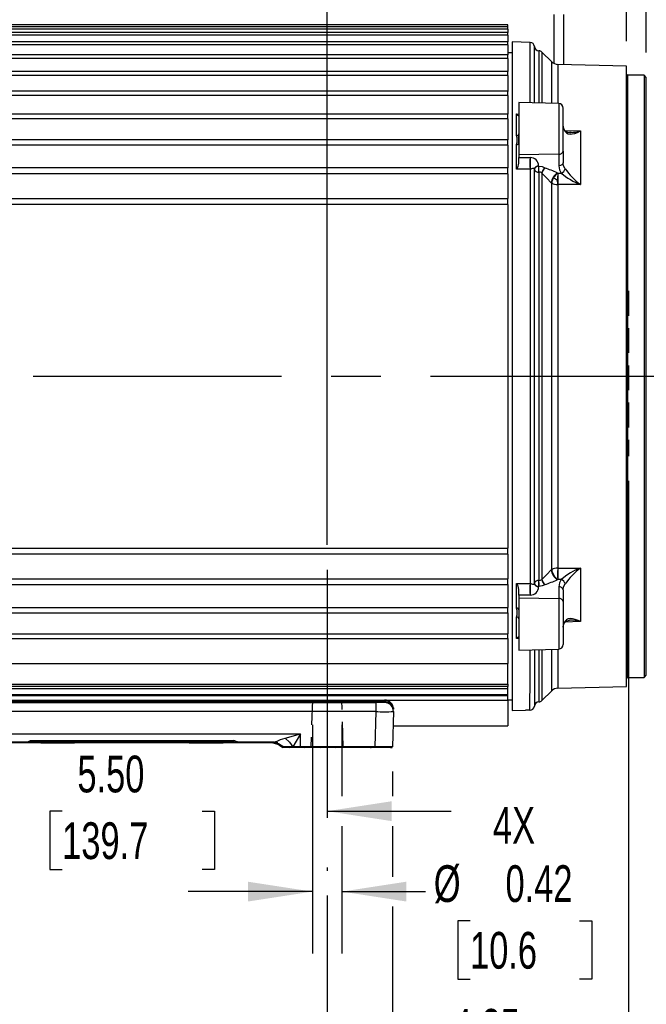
# Model space of a CAD drawing. Header units: inches. Extents: x 0 to 77, y 0 to 59.5.
# Tile 4 of 19: x 18.1 to 26.9, y 12 to 25.9. Entities that reach past the tile are written whole.
import ezdxf

# ---------------------------------------------------------------- set-up
doc = ezdxf.new("R2010")
doc.units = ezdxf.units.IN
doc.header["$LTSCALE"] = 7
doc.header["$MEASUREMENT"] = 0
doc.linetypes.add('CENTERX2', pattern=[0.8, 0.5, -0.1, 0.1, -0.1])
doc.linetypes.add('HIDDEN', pattern=[0.075, 0.05, -0.025])
doc.layers.add('CENTER', color=40, linetype='CENTERX2')
doc.layers.add('HIDDEN', color=102, linetype='HIDDEN')
doc.layers.add('DIMENSIONS', color=140, linetype='Continuous', lineweight=25)
doc.styles.add('SLDTEXTSTYLE0', font='TXT', dxfattribs={"width": 0.7})
doc.dimstyles.new('SLDDIMSTYLE1', dxfattribs={"dimtxt": 0.518519, "dimasz": 0.91, "dimexe": 0, "dimexo": 0.0625, "dimgap": 0.12963, "dimtad": 0, "dimtih": 1, "dimtoh": 1, "dimrnd": 1e-09, "dimzin": 12, "dimdsep": 46, "dimtxsty": 'SLDTEXTSTYLE0', "dimsah": 1, "dimcen": 0.09, "dimadec": 0, "dimazin": 3, "dimtfac": 1, "dimtmove": 0, "dimatfit": 0, "dimfxl": 0, "dimfrac": 2, "dimtolj": 1, "dimtzin": 12, "dimarcsym": 0})
doc.dimstyles.new('SLDDIMSTYLE11', dxfattribs={"dimtxt": 0.518519, "dimasz": 0.91, "dimexe": 0, "dimexo": 0.0625, "dimgap": 0.12963, "dimtad": 0, "dimtih": 1, "dimtoh": 1, "dimrnd": 1e-09, "dimzin": 4, "dimdsep": 46, "dimtxsty": 'SLDTEXTSTYLE0', "dimsah": 1, "dimcen": 0.09, "dimadec": 0, "dimazin": 1, "dimtfac": 1, "dimtmove": 0, "dimatfit": 0, "dimfxl": 0, "dimfrac": 2, "dimtolj": 1, "dimtzin": 12, "dimarcsym": 0})
doc.dimstyles.new('SLDDIMSTYLE3', dxfattribs={"dimtxt": 0.518519, "dimasz": 0.91, "dimexe": 0, "dimexo": 0.0625, "dimgap": 0.12963, "dimtad": 0, "dimtih": 1, "dimtoh": 1, "dimrnd": 1e-09, "dimzin": 12, "dimdsep": 46, "dimtxsty": 'SLDTEXTSTYLE0', "dimsah": 1, "dimcen": 0.09, "dimadec": 0, "dimazin": 3, "dimtfac": 1, "dimtofl": 0, "dimtmove": 0, "dimatfit": 3, "dimfxl": 0, "dimfrac": 2, "dimtolj": 1, "dimtzin": 12, "dimarcsym": 0})
doc.dimstyles.new('SLDDIMSTYLE4', dxfattribs={"dimtxt": 0.518519, "dimasz": 0.91, "dimexe": 0, "dimexo": 0.0625, "dimgap": 0.12963, "dimtad": 0, "dimtih": 1, "dimtoh": 1, "dimrnd": 1e-09, "dimzin": 4, "dimdsep": 46, "dimtxsty": 'SLDTEXTSTYLE0', "dimsah": 1, "dimcen": 0.09, "dimadec": 0, "dimazin": 1, "dimtfac": 1, "dimtofl": 0, "dimtmove": 0, "dimatfit": 3, "dimfxl": 0, "dimfrac": 2, "dimtolj": 1, "dimtzin": 12, "dimarcsym": 0})
doc.dimstyles.new('SLDDIMSTYLE6', dxfattribs={"dimtxt": 0.518519, "dimasz": 0.91, "dimexe": 0, "dimexo": 0.0625, "dimgap": 0.12963, "dimtad": 0, "dimtih": 1, "dimtoh": 1, "dimrnd": 1e-09, "dimdsep": 46, "dimtxsty": 'SLDTEXTSTYLE0', "dimsah": 1, "dimcen": 0.09, "dimadec": 0, "dimazin": 2, "dimtfac": 1, "dimtmove": 0, "dimatfit": 0, "dimfxl": 0, "dimfrac": 2, "dimtolj": 1, "dimtzin": 12, "dimarcsym": 0})

# ---------------------------------------------------------------- blocks, each defined once
blk = doc.blocks.new('_D_18')
at = {"layer": 'DIMENSIONS'}
for p, q in [((22.179, 15.927), (22.179, 12.699)), ((22.595, 15.927), (22.595, 14.919)), ((22.595, 14.499), (22.595, 12.699)), ((22.179, 13.574), (20.429, 13.574)), ((22.595, 13.574), (23.775, 13.574)), ((24.402, 13.161), (24.228, 13.161)), ((24.228, 13.161), (24.228, 12.337)), ((25.943, 13.161), (26.118, 13.161)), ((26.118, 13.161), (26.118, 12.337)), ((24.228, 12.337), (24.402, 12.337)), ((26.118, 12.337), (25.943, 12.337))]:
    blk.add_line(p, q, dxfattribs=at)
for points in [[(22.179, 13.574), (21.269, 13.714), (21.269, 13.434)], [(22.595, 13.574), (23.505, 13.434), (23.505, 13.714)]]:
    blk.add_solid(points, dxfattribs=at)
at = {"layer": 'DIMENSIONS', "char_height": 0.5185, "attachment_point": 1, "style": 'SLDTEXTSTYLE0'}
for s, insert in [('4X', (24.725, 14.77)), ('%%c', (23.891, 13.946)), ('0.42', (24.902, 13.946)), ('10.6', (24.402, 13.005))]:
    blk.add_mtext(s, dxfattribs=dict(at, insert=insert))
blk = doc.blocks.new('_D_19')
at = {"layer": 'DIMENSIONS'}
for p, q in [((26.637, 19.369), (26.637, 10.26)), ((22.387, 13.518), (22.387, 10.26)), ((22.387, 11.135), (20.637, 11.135)), ((23.943, 11.133), (23.769, 11.133)), ((23.769, 11.133), (23.769, 10.309)), ((25.916, 11.133), (26.09, 11.133)), ((26.09, 11.133), (26.09, 10.309)), ((26.637, 11.135), (28.387, 11.135)), ((23.769, 10.309), (23.943, 10.309)), ((26.09, 10.309), (25.916, 10.309))]:
    blk.add_line(p, q, dxfattribs=at)
for points in [[(22.387, 11.135), (21.477, 11.275), (21.477, 10.995)], [(26.637, 11.135), (27.547, 10.995), (27.547, 11.275)]]:
    blk.add_solid(points, dxfattribs=at)
at = {"layer": 'DIMENSIONS', "char_height": 0.5185, "attachment_point": 1, "style": 'SLDTEXTSTYLE0'}
for s, insert in [('4.25', (24.159, 11.918)), ('108.0', (23.943, 10.977))]:
    blk.add_mtext(s, dxfattribs=dict(at, insert=insert))
blk = doc.blocks.new('_D_20')
at = {"layer": 'DIMENSIONS'}
for p, q in [((15.484, 24.068), (15.484, 29.285)), ((22.387, 18.466), (22.387, 29.285)), ((15.484, 28.41), (17.752, 28.41)), ((18.455, 28.409), (18.281, 28.409)), ((18.281, 28.409), (18.281, 27.584)), ((20.428, 28.409), (20.602, 28.409)), ((20.602, 28.409), (20.602, 27.584)), ((22.387, 28.41), (21.131, 28.41)), ((18.281, 27.584), (18.455, 27.584)), ((20.602, 27.584), (20.428, 27.584))]:
    blk.add_line(p, q, dxfattribs=at)
for points in [[(15.484, 28.41), (16.394, 28.27), (16.394, 28.55)], [(22.387, 28.41), (21.477, 28.55), (21.477, 28.27)]]:
    blk.add_solid(points, dxfattribs=at)
at = {"layer": 'DIMENSIONS', "char_height": 0.5185, "attachment_point": 1, "style": 'SLDTEXTSTYLE0'}
for s, insert in [('6.90', (18.671, 29.193)), ('175.3', (18.455, 28.253))]:
    blk.add_mtext(s, dxfattribs=dict(at, insert=insert))
blk = doc.blocks.new('_D_21')
at = {"layer": 'DIMENSIONS'}
for p, q in [((16.887, 14.709), (15.137, 14.709)), ((18.651, 14.708), (18.476, 14.708)), ((18.476, 14.708), (18.476, 13.884)), ((20.623, 14.708), (20.797, 14.708)), ((20.797, 14.708), (20.797, 13.884)), ((22.387, 14.709), (24.137, 14.709)), ((18.476, 13.884), (18.651, 13.884)), ((20.797, 13.884), (20.623, 13.884))]:
    blk.add_line(p, q, dxfattribs=at)
for points in [[(16.887, 14.709), (15.977, 14.849), (15.977, 14.569)], [(22.387, 14.709), (23.297, 14.569), (23.297, 14.849)]]:
    blk.add_solid(points, dxfattribs=at)
at = {"layer": 'DIMENSIONS', "char_height": 0.5185, "attachment_point": 1, "style": 'SLDTEXTSTYLE0'}
for s, insert in [('5.50', (18.866, 15.493)), ('139.7', (18.651, 14.552))]:
    blk.add_mtext(s, dxfattribs=dict(at, insert=insert))
blk = doc.blocks.new('_D_22')
at = {"layer": 'DIMENSIONS'}
for p, q in [((13.359, 28.62), (13.359, 31.532)), ((17.609, 28.62), (17.609, 31.532)), ((13.359, 30.657), (11.609, 30.657)), ((14.498, 30.656), (14.324, 30.656)), ((14.324, 30.656), (14.324, 29.831)), ((16.47, 30.656), (16.644, 30.656)), ((16.644, 30.656), (16.644, 29.831)), ((17.609, 30.657), (19.359, 30.657)), ((14.324, 29.831), (14.498, 29.831)), ((16.644, 29.831), (16.47, 29.831)), ((13.359, 20.968), (13.359, 28.2)), ((17.609, 20.968), (17.609, 28.2))]:
    blk.add_line(p, q, dxfattribs=at)
for points in [[(13.359, 30.657), (12.449, 30.797), (12.449, 30.517)], [(17.609, 30.657), (18.519, 30.517), (18.519, 30.797)]]:
    blk.add_solid(points, dxfattribs=at)
at = {"layer": 'DIMENSIONS', "char_height": 0.5185, "attachment_point": 1, "style": 'SLDTEXTSTYLE0'}
for s, insert in [('4.25', (14.713, 31.441)), ('108.0', (14.498, 30.5))]:
    blk.add_mtext(s, dxfattribs=dict(at, insert=insert))
blk = doc.blocks.new('_D_24')
at = {"layer": 'DIMENSIONS'}
for p, q in [((11.996, 30.867), (11.996, 33.505)), ((26.887, 30.867), (26.887, 33.505)), ((11.996, 32.63), (17.752, 32.63)), ((18.455, 32.629), (18.281, 32.629)), ((18.281, 32.629), (18.281, 31.805)), ((20.428, 32.629), (20.602, 32.629)), ((20.602, 32.629), (20.602, 31.805)), ((26.887, 32.63), (21.131, 32.63)), ((18.281, 31.805), (18.455, 31.805)), ((20.602, 31.805), (20.428, 31.805)), ((11.996, 24.449), (11.996, 30.447)), ((26.887, 25.415), (26.887, 30.447))]:
    blk.add_line(p, q, dxfattribs=at)
for points in [[(11.996, 32.63), (12.906, 32.49), (12.906, 32.77)], [(26.887, 32.63), (25.977, 32.77), (25.977, 32.49)]]:
    blk.add_solid(points, dxfattribs=at)
at = {"layer": 'DIMENSIONS', "char_height": 0.5185, "attachment_point": 1, "style": 'SLDTEXTSTYLE0'}
for s, insert in [('14.89', (18.455, 33.414)), ('378.2', (18.455, 32.473))]:
    blk.add_mtext(s, dxfattribs=dict(at, insert=insert))
blk = doc.blocks.new('_D_25')
at = {"layer": 'DIMENSIONS'}
for p, q in [((26.607, 25.573), (26.607, 29.285)), ((26.887, 25.415), (26.887, 29.285)), ((26.607, 28.41), (24.857, 28.41)), ((26.887, 28.41), (30.186, 28.41)), ((30.889, 28.409), (30.715, 28.409)), ((30.715, 28.409), (30.715, 27.584)), ((31.999, 28.409), (32.173, 28.409)), ((32.173, 28.409), (32.173, 27.584)), ((30.715, 27.584), (30.889, 27.584)), ((32.173, 27.584), (31.999, 27.584))]:
    blk.add_line(p, q, dxfattribs=at)
for points in [[(26.607, 28.41), (25.697, 28.55), (25.697, 28.27)], [(26.887, 28.41), (27.797, 28.27), (27.797, 28.55)]]:
    blk.add_solid(points, dxfattribs=at)
at = {"layer": 'DIMENSIONS', "char_height": 0.5185, "attachment_point": 1, "style": 'SLDTEXTSTYLE0'}
for s, insert in [('0.28', (30.673, 29.193)), ('7.1', (30.889, 28.253))]:
    blk.add_mtext(s, dxfattribs=dict(at, insert=insert))
blk = doc.blocks.new('_D_26')
at = {"layer": 'DIMENSIONS'}
for p, q in [((27.601, 28.62), (27.601, 31.532)), ((30.011, 28.62), (30.011, 31.532)), ((27.601, 30.657), (25.851, 30.657)), ((28.036, 30.656), (27.862, 30.656)), ((27.862, 30.656), (27.862, 29.831)), ((29.577, 30.656), (29.751, 30.656)), ((29.751, 30.656), (29.751, 29.831)), ((30.011, 30.657), (31.761, 30.657)), ((27.862, 29.831), (28.036, 29.831)), ((29.751, 29.831), (29.577, 29.831)), ((27.601, 25.306), (27.601, 28.2)), ((30.011, 25.306), (30.011, 28.2)), ((27.601, 22.021), (27.601, 24.886)), ((30.011, 22.021), (30.011, 24.886))]:
    blk.add_line(p, q, dxfattribs=at)
for points in [[(27.601, 30.657), (26.691, 30.797), (26.691, 30.517)], [(30.011, 30.657), (30.921, 30.517), (30.921, 30.797)]]:
    blk.add_solid(points, dxfattribs=at)
at = {"layer": 'DIMENSIONS', "char_height": 0.5185, "attachment_point": 1, "style": 'SLDTEXTSTYLE0'}
for s, insert in [('2.41', (28.036, 31.441)), ('61.2', (28.036, 30.5))]:
    blk.add_mtext(s, dxfattribs=dict(at, insert=insert))
blk = doc.blocks.new('_D_27')
at = {"layer": 'DIMENSIONS'}
for p, q in [((26.887, 30.867), (26.887, 33.505)), ((30.011, 28.62), (30.011, 33.505)), ((26.887, 32.63), (25.137, 32.63)), ((27.679, 32.629), (27.504, 32.629)), ((27.504, 32.629), (27.504, 31.805)), ((29.22, 32.629), (29.394, 32.629)), ((29.394, 32.629), (29.394, 31.805)), ((30.011, 32.63), (31.761, 32.63)), ((27.504, 31.805), (27.679, 31.805)), ((29.394, 31.805), (29.22, 31.805)), ((26.887, 25.415), (26.887, 30.447)), ((30.011, 25.306), (30.011, 28.2)), ((30.011, 22.021), (30.011, 24.886))]:
    blk.add_line(p, q, dxfattribs=at)
for points in [[(26.887, 32.63), (25.977, 32.77), (25.977, 32.49)], [(30.011, 32.63), (30.921, 32.49), (30.921, 32.77)]]:
    blk.add_solid(points, dxfattribs=at)
at = {"layer": 'DIMENSIONS', "char_height": 0.5185, "attachment_point": 1, "style": 'SLDTEXTSTYLE0'}
for s, insert in [('3.12', (27.679, 33.414)), ('79.4', (27.679, 32.473))]:
    blk.add_mtext(s, dxfattribs=dict(at, insert=insert))
blk = doc.blocks.new('_D_28')
at = {"layer": 'DIMENSIONS'}
for p, q in [((27.206, 25.096), (33.029, 25.096)), ((32.154, 25.096), (32.154, 21.786)), ((31.168, 20.846), (30.993, 20.846)), ((30.993, 20.846), (30.993, 20.021)), ((33.14, 20.846), (33.314, 20.846)), ((33.314, 20.846), (33.314, 20.021)), ((30.993, 20.021), (31.168, 20.021)), ((33.314, 20.021), (33.14, 20.021)), ((32.154, 16.596), (32.154, 19.905)), ((27.206, 16.596), (33.029, 16.596))]:
    blk.add_line(p, q, dxfattribs=at)
for points in [[(32.154, 25.096), (32.014, 24.186), (32.294, 24.186)], [(32.154, 16.596), (32.294, 17.506), (32.014, 17.506)]]:
    blk.add_solid(points, dxfattribs=at)
at = {"layer": 'DIMENSIONS', "char_height": 0.5185, "attachment_point": 1, "style": 'SLDTEXTSTYLE0'}
for s, insert in [('%%c', (30.992, 21.63)), ('8.50', (31.775, 21.63)), ('215.9', (31.168, 20.69))]:
    blk.add_mtext(s, dxfattribs=dict(at, insert=insert))
blk = doc.blocks.new('_D_29')
at = {"layer": 'DIMENSIONS'}
for p, q in [((9.897, 19.76), (9.897, 6.952)), ((30.011, 19.839), (30.011, 16.806)), ((30.011, 16.386), (30.011, 6.952)), ((9.897, 7.827), (18.265, 7.827)), ((18.968, 7.826), (18.794, 7.826)), ((18.794, 7.826), (18.794, 7.002)), ((20.94, 7.826), (21.114, 7.826)), ((21.114, 7.826), (21.114, 7.002)), ((30.011, 7.827), (21.643, 7.827)), ((18.794, 7.002), (18.968, 7.002)), ((21.114, 7.002), (20.94, 7.002))]:
    blk.add_line(p, q, dxfattribs=at)
for points in [[(9.897, 7.827), (10.807, 7.687), (10.807, 7.967)], [(30.011, 7.827), (29.101, 7.967), (29.101, 7.687)]]:
    blk.add_solid(points, dxfattribs=at)
at = {"layer": 'DIMENSIONS', "char_height": 0.5185, "attachment_point": 1, "style": 'SLDTEXTSTYLE0'}
for s, insert in [('20.11', (18.968, 8.611)), ('510.9', (18.968, 7.67))]:
    blk.add_mtext(s, dxfattribs=dict(at, insert=insert))
blk = doc.blocks.new('_D_30')
at = {"layer": 'DIMENSIONS'}
for p, q in [((15.968, 15.268), (15.968, 14.919)), ((23.309, 15.268), (23.309, 14.919)), ((15.968, 14.499), (15.968, 8.939)), ((23.309, 14.499), (23.309, 13.784)), ((23.309, 13.364), (23.309, 8.939)), ((15.968, 9.814), (17.949, 9.814)), ((18.652, 9.813), (18.478, 9.813)), ((18.478, 9.813), (18.478, 8.989)), ((20.625, 9.813), (20.799, 9.813)), ((20.799, 9.813), (20.799, 8.989)), ((23.309, 9.814), (21.327, 9.814)), ((18.478, 8.989), (18.652, 8.989)), ((20.799, 8.989), (20.625, 8.989))]:
    blk.add_line(p, q, dxfattribs=at)
for points in [[(15.968, 9.814), (16.878, 9.674), (16.878, 9.954)], [(23.309, 9.814), (22.399, 9.954), (22.399, 9.674)]]:
    blk.add_solid(points, dxfattribs=at)
at = {"layer": 'DIMENSIONS', "char_height": 0.5185, "attachment_point": 1, "style": 'SLDTEXTSTYLE0'}
for s, insert in [('7.34', (18.868, 10.598)), ('186.4', (18.652, 9.657))]:
    blk.add_mtext(s, dxfattribs=dict(at, insert=insert))

msp = doc.modelspace()

# ---------------------------------------------------------------- linework, layer by layer
for p, q in [((25.589967, 25.259102), (25.589967, 25.951081)), ((25.724467, 25.24582), (25.724467, 25.951081)), ((24.932967, 25.805695), (14.340967, 25.805695)), ((24.932967, 25.778852), (14.340967, 25.778852)), ((24.932967, 25.74633), (14.340967, 25.74633)), ((24.932967, 25.778597), (24.932967, 25.805695)), ((24.932967, 25.74633), (24.932967, 25.778852)), ((24.932967, 25.74633), (24.932967, 25.698618)), ((24.932967, 25.698618), (14.340967, 25.698618)), ((24.932967, 25.66037), (14.340967, 25.66037)), ((24.932967, 25.66037), (24.932967, 25.698618)), ((24.932967, 25.66037), (24.932967, 25.565872)), ((24.932967, 25.565872), (14.340967, 25.565872)), ((24.932967, 25.521659), (14.340967, 25.521659)), ((24.932967, 25.521659), (24.932967, 25.565872)), ((24.932967, 25.521659), (24.932967, 25.382068)), ((25.248407, 25.558085), (24.995967, 25.564695)), ((24.995967, 25.564695), (24.995967, 20.845695)), ((25.308967, 24.703186), (25.308967, 25.498909)), ((25.371853, 25.439695), (25.371853, 24.701539)), ((24.932967, 25.382068), (14.340967, 25.382068)), ((24.932967, 25.331718), (14.340967, 25.331718)), ((24.995967, 25.411195), (24.932967, 25.411195)), ((24.932967, 25.331718), (24.932967, 25.382068)), ((24.932967, 25.331718), (24.932967, 25.14922)), ((25.552993, 25.284651), (25.4164, 25.421243)), ((25.4164, 25.421243), (25.4164, 24.700372)), ((25.552993, 24.696796), (25.552993, 25.284651)), ((26.606967, 25.222711), (25.638109, 25.248082)), ((25.638109, 25.248082), (25.638109, 24.694567)), ((26.606967, 20.845695), (26.606967, 25.222711)), ((24.932967, 25.14922), (14.340967, 25.14922)), ((24.932967, 25.092626), (14.340967, 25.092626)), ((24.932967, 25.092626), (24.932967, 25.14922)), ((24.932967, 25.092626), (24.932967, 24.865988)), ((26.855967, 25.095695), (26.622967, 25.095695)), ((26.622967, 25.095695), (26.622967, 20.845695)), ((26.886967, 25.064695), (26.855967, 25.095695)), ((26.855967, 25.095695), (26.855967, 20.845695)), ((26.886967, 16.626695), (26.886967, 25.064695)), ((24.932967, 24.869878), (14.340967, 24.869878)), ((24.932967, 24.807005), (14.340967, 24.807005)), ((24.932967, 24.807005), (24.932967, 24.869878)), ((24.932967, 24.807005), (24.932967, 24.545129)), ((25.653616, 24.694161), (25.089967, 24.70892)), ((25.089967, 24.70892), (25.089967, 24.27092)), ((25.653616, 24.694161), (25.653616, 23.979581)), ((25.714967, 24.022932), (25.714967, 24.631151)), ((24.932967, 24.547105), (14.340967, 24.547105)), ((24.932967, 24.477983), (14.340967, 24.477983)), ((24.932967, 24.477983), (24.932967, 24.547105)), ((24.932967, 24.477983), (24.932967, 24.183738)), ((25.058155, 24.243737), (25.058155, 24.547737)), ((25.058155, 24.547737), (25.089967, 24.546648)), ((25.737435, 24.315576), (25.72011, 24.34856)), ((24.932967, 24.184435), (14.340967, 24.184435)), ((24.932967, 24.109164), (24.932967, 24.184435)), ((25.089967, 24.27092), (25.089967, 23.969421)), ((25.089967, 24.13933), (25.089967, 24.26606)), ((25.738453, 24.315161), (25.958422, 24.307652)), ((25.958422, 24.307652), (25.958422, 23.551629)), ((24.932967, 24.109164), (14.340967, 24.109164)), ((24.932967, 24.109164), (24.932967, 23.785774)), ((25.058155, 23.769473), (25.058155, 24.117835)), ((25.653616, 23.979581), (25.089967, 23.969421)), ((25.089967, 23.969421), (25.089967, 23.932985)), ((25.089967, 23.932985), (25.24773, 23.933232)), ((25.089967, 23.853532), (25.089967, 23.932985)), ((25.24773, 23.933232), (25.251489, 23.93321)), ((25.653616, 23.979581), (25.653616, 23.817068)), ((25.714967, 24.022932), (25.714967, 23.86042)), ((24.932967, 23.785843), (14.340967, 23.785843)), ((24.932967, 23.70459), (24.932967, 23.785843)), ((25.248108, 23.769683), (25.058155, 23.769473)), ((25.308967, 17.927198), (25.308967, 23.764192)), ((25.369195, 23.817243), (25.370204, 23.809916)), ((25.370204, 23.809916), (25.372152, 23.809946)), ((25.455383, 23.787405), (25.459354, 23.784775)), ((25.714967, 23.86042), (25.712884, 23.853088)), ((25.715386, 23.849604), (25.713925, 23.853075)), ((25.716113, 23.853178), (25.714967, 23.86042)), ((24.932967, 23.70459), (14.340967, 23.70459)), ((24.932967, 23.70459), (24.932967, 23.355598)), ((25.4164, 23.713412), (25.4164, 17.977978)), ((25.631919, 23.718473), (25.638109, 23.714062)), ((25.638109, 23.714062), (25.640585, 23.714066)), ((25.640585, 23.714066), (25.687691, 23.714145)), ((25.552993, 23.573726), (25.546803, 23.578126)), ((25.552993, 18.117664), (25.552993, 23.573726)), ((25.640585, 23.551255), (25.638109, 23.551252)), ((25.638109, 23.551252), (25.638109, 18.140138)), ((25.958422, 23.551629), (25.640585, 23.551255)), ((14.340967, 23.355598), (24.932967, 23.355598)), ((24.932967, 23.268694), (24.932967, 23.355598)), ((24.932967, 23.268694), (14.340967, 23.268694)), ((24.932967, 23.268694), (24.932967, 18.422696)), ((24.995967, 20.845695), (24.995967, 16.127631)), ((26.606967, 16.468679), (26.606967, 20.845695)), ((26.622967, 20.845695), (26.622967, 16.595695)), ((26.855967, 20.845695), (26.855967, 16.595695)), ((14.340967, 18.422696), (24.932967, 18.422696)), ((24.932967, 18.335792), (24.932967, 18.422696)), ((24.932967, 18.335792), (14.340967, 18.335792)), ((24.932967, 18.335792), (24.932967, 17.9868)), ((25.546803, 18.113264), (25.552993, 18.117664)), ((25.638109, 18.140138), (25.640585, 18.140135)), ((25.640585, 18.140135), (25.958422, 18.139761)), ((25.958422, 18.139761), (25.958422, 17.383738)), ((14.340967, 17.9868), (24.932967, 17.9868)), ((24.932967, 17.905547), (24.932967, 17.9868)), ((25.638109, 17.977329), (25.631919, 17.972917)), ((25.640585, 17.977324), (25.638109, 17.977329)), ((25.687691, 17.977245), (25.640585, 17.977324)), ((14.340967, 17.905547), (24.932967, 17.905547)), ((24.932967, 17.905616), (24.932967, 17.582226)), ((25.058155, 17.921917), (25.248108, 17.921707)), ((25.058155, 17.573555), (25.058155, 17.921917)), ((25.089967, 17.758405), (25.089967, 17.837858)), ((25.370204, 17.881474), (25.369195, 17.874147)), ((25.372152, 17.881444), (25.370204, 17.881474)), ((25.459354, 17.906615), (25.455383, 17.903985)), ((25.653616, 17.874322), (25.653616, 17.711809)), ((25.714967, 17.83097), (25.714967, 17.668458)), ((25.24773, 17.758158), (25.089967, 17.758405)), ((25.089967, 17.758405), (25.089967, 17.721969)), ((25.089967, 17.721969), (25.089967, 17.42047)), ((25.089967, 17.721969), (25.653616, 17.711809)), ((25.251489, 17.75818), (25.24773, 17.758158)), ((25.653616, 17.711809), (25.653616, 16.997229)), ((25.714967, 17.668458), (25.714967, 17.060239)), ((14.340967, 17.582226), (24.932967, 17.582226)), ((24.932967, 17.506955), (24.932967, 17.582226)), ((24.932967, 17.507653), (24.932967, 17.213407)), ((14.340967, 17.506955), (24.932967, 17.506955)), ((25.058155, 17.143653), (25.058155, 17.447653)), ((25.089967, 17.42047), (25.089967, 16.98247)), ((25.720094, 17.34274), (25.737478, 17.375875)), ((25.958422, 17.383738), (25.738583, 17.376234)), ((25.713999, 17.30488), (25.716198, 17.320421)), ((14.340967, 17.213407), (24.932967, 17.213407)), ((14.340967, 17.144285), (24.932967, 17.144285)), ((24.932967, 17.144285), (24.932967, 17.213407)), ((24.932967, 17.146261), (24.932967, 16.792462)), ((25.089967, 17.144743), (25.058155, 17.143653)), ((25.089967, 16.98247), (25.653616, 16.997229)), ((25.308967, 16.988204), (25.308967, 16.192481)), ((25.371853, 16.989851), (25.371853, 16.251695)), ((25.4164, 16.991018), (25.4164, 16.270147)), ((25.552993, 16.406739), (25.552993, 16.994595)), ((25.638109, 16.996823), (25.638109, 16.443308)), ((14.340967, 16.792462), (24.932967, 16.792462)), ((24.932967, 16.499695), (24.932967, 16.792462)), ((26.622967, 16.595695), (26.855967, 16.595695)), ((26.855967, 16.595695), (26.886967, 16.626695)), ((14.340967, 16.499695), (24.932967, 16.499695)), ((24.932967, 16.468695), (14.340967, 16.468695)), ((24.932967, 16.437695), (14.340967, 16.437695)), ((24.932967, 16.499695), (24.932967, 16.468695)), ((24.932967, 16.437695), (24.932967, 16.468695)), ((24.932967, 16.356536), (24.932967, 16.437695)), ((25.4164, 16.270147), (25.552993, 16.406739)), ((25.638109, 16.443308), (26.606967, 16.468679)), ((14.340967, 16.356536), (24.932967, 16.356536)), ((24.932967, 16.334615), (14.340967, 16.334615)), ((16.079173, 16.276695), (23.197541, 16.276695)), ((16.079173, 16.259695), (23.197541, 16.259695)), ((23.197541, 16.259695), (23.197541, 16.276695)), ((23.197541, 16.276695), (24.932967, 16.276695)), ((24.932967, 16.334615), (24.932967, 16.356536)), ((24.932967, 16.276695), (24.932967, 16.334615)), ((24.932967, 16.280195), (24.995967, 16.280195)), ((24.932967, 16.276695), (24.932967, 15.912538)), ((16.20502, 16.242695), (23.071693, 16.242695)), ((23.071693, 16.242695), (23.071693, 16.238312)), ((23.19665, 16.242695), (23.071693, 16.242695)), ((23.071693, 16.238312), (23.071693, 16.117695)), ((23.287078, 16.238919), (23.280165, 16.232183)), ((23.320569, 16.167743), (23.322498, 16.148423)), ((24.995967, 16.127631), (25.184616, 16.132476)), ((25.246081, 16.133349), (25.245967, 16.133314)), ((25.246083, 16.133304), (25.245967, 16.133314)), ((23.071693, 16.114423), (16.20502, 16.114423)), ((23.071693, 16.114423), (23.058686, 15.617695)), ((23.071693, 16.114423), (23.071693, 16.117695)), ((23.321608, 16.114423), (23.3086, 15.617695)), ((23.32165, 16.117695), (23.321608, 16.114423)), ((23.316321, 15.912538), (24.932967, 15.912538)), ((17.263857, 15.802423), (22.012857, 15.802423)), ((18.213946, 15.704862), (21.062767, 15.704862)), ((18.213946, 15.704862), (18.213946, 15.685916)), ((21.062767, 15.704862), (21.062767, 15.685916)), ((21.796872, 15.741061), (22.012857, 15.802423)), ((22.012857, 15.802423), (21.904863, 15.617695)), ((22.012857, 15.617695), (22.012857, 15.802423)), ((18.352069, 15.672695), (17.617512, 15.672695)), ((18.132819, 15.680695), (17.658963, 15.680695)), ((18.132156, 15.680694), (18.214361, 15.685529)), ((18.139241, 15.678198), (18.351925, 15.678198)), ((19.50615, 15.680695), (18.139709, 15.680695)), ((18.213946, 15.685528), (21.062767, 15.685528)), ((18.350115, 15.674244), (18.420595, 15.67345)), ((18.351925, 15.686198), (18.351925, 15.67893)), ((18.352069, 15.672695), (18.352069, 15.676085)), ((18.42799, 15.672695), (18.352069, 15.672695)), ((18.43488, 15.672695), (18.743272, 15.672695)), ((18.826083, 15.672695), (18.757052, 15.672695)), ((18.76593, 15.674172), (18.826083, 15.674241)), ((18.826083, 15.672695), (18.826083, 15.676232)), ((20.445069, 15.672695), (18.826083, 15.672695)), ((18.826228, 15.678198), (18.901717, 15.678198)), ((19.148824, 15.678198), (19.499729, 15.678198)), ((21.137004, 15.680695), (19.770563, 15.680695)), ((19.776985, 15.678198), (20.143561, 15.678198)), ((20.236914, 15.678198), (20.444925, 15.678198)), ((20.443115, 15.674244), (20.513595, 15.67345)), ((20.444925, 15.686198), (20.444925, 15.67893)), ((20.445069, 15.672695), (20.445069, 15.676085)), ((20.52099, 15.672695), (20.445069, 15.672695)), ((20.52788, 15.672695), (20.836272, 15.672695)), ((20.919083, 15.672695), (20.850052, 15.672695)), ((20.85893, 15.674172), (20.919083, 15.674241)), ((20.919083, 15.672695), (20.919083, 15.676232)), ((21.6592, 15.672695), (20.919083, 15.672695)), ((20.919228, 15.678198), (21.137473, 15.678198)), ((21.062357, 15.685529), (21.144554, 15.680696)), ((21.61775, 15.680695), (21.143895, 15.680695)), ((21.30135, 15.678198), (21.59051, 15.678198)), ((21.596932, 15.680695), (21.62511, 15.675526)), ((21.606773, 15.678198), (21.691059, 15.678198)), ((21.61775, 15.680695), (21.632716, 15.684649)), ((21.636296, 15.680695), (21.61775, 15.680695)), ((21.621695, 15.671173), (21.66154, 15.66374)), ((21.624665, 15.679152), (21.664307, 15.67174)), ((21.632645, 15.681836), (21.639857, 15.679582)), ((21.638649, 15.668757), (21.6997, 15.648731)), ((21.64818, 15.672695), (21.651999, 15.66591)), ((21.707078, 15.645384), (21.761062, 15.608986)), ((21.760076, 15.619524), (21.760076, 15.609695)), ((21.775372, 15.617695), (21.762857, 15.617695)), ((21.904864, 15.617695), (21.775377, 15.617695)), ((21.789932, 15.609696), (21.777962, 15.61683)), ((21.790447, 15.609695), (21.788204, 15.615064)), ((21.789936, 15.609695), (21.790445, 15.609695)), ((21.862537, 15.609695), (21.790447, 15.609695)), ((21.845516, 15.617695), (21.862537, 15.609695)), ((21.862536, 15.609695), (21.863381, 15.609695)), ((22.0703, 15.609695), (21.863378, 15.609695)), ((22.012857, 15.617695), (21.904863, 15.617695)), ((23.058686, 15.617695), (22.012857, 15.617695)), ((22.0703, 15.609695), (22.095212, 15.617695)), ((22.18256, 15.609695), (22.0703, 15.609695)), ((22.18256, 15.609695), (22.180652, 15.617695)), ((22.28447, 15.609695), (22.18256, 15.609695)), ((22.28447, 15.609695), (22.299766, 15.617695)), ((22.503471, 15.609695), (22.28447, 15.609695)), ((22.485928, 15.617695), (22.503471, 15.609695)), ((22.503471, 15.609695), (22.505385, 15.609695)), ((22.554381, 15.617695), (22.505385, 15.609697)), ((23.000261, 15.609695), (22.505385, 15.609695)), ((23.000261, 15.609697), (22.951266, 15.617695)), ((23.000261, 15.609695), (23.002158, 15.609695)), ((23.002158, 15.609695), (23.01917, 15.617695)), ((23.055734, 15.609695), (23.002158, 15.609695)), ((23.055735, 15.617695), (23.055734, 15.609695)), ((23.133873, 15.609695), (23.055734, 15.609695)), ((23.3086, 15.617695), (23.058686, 15.617695)), ((23.281282, 15.609695), (23.133872, 15.609695)), ((23.281283, 15.609695), (23.30582, 15.609695)), ((23.30582, 15.609695), (23.306029, 15.617695))]:
    msp.add_line(p, q)
at = {"color": 179, "linetype": 'Continuous', "lineweight": 18}
msp.add_line((16.079173, 16.276695), (23.197541, 16.276695), dxfattribs=at)
at = {"flags": 128}
for points in [[(25.248081, 24.70478), (25.24807, 24.77267), (25.248038, 24.976633), (25.24801, 25.151693), (25.247988, 25.296626), (25.24797, 25.410416), (25.247958, 25.492269), (25.24795, 25.541611), (25.247948, 25.558097), (25.247948, 25.558097)], [(25.714967, 24.378026), (25.721858, 24.338546), (25.742183, 24.300927)], [(25.736954, 24.315772), (25.737716, 24.315143), (25.742187, 24.300928)], [(25.742183, 24.300927), (25.761471, 24.281892), (25.786719, 24.269495), (25.81137, 24.264917), (25.840678, 24.265578), (25.877258, 24.272979), (25.917719, 24.287521), (25.958422, 24.307652)], [(25.828849, 24.286832), (25.818557, 24.286245), (25.805254, 24.286835)], [(25.248107, 23.769682), (25.248019, 23.439319), (25.247942, 23.092941), (25.247877, 22.733604), (25.247824, 22.364326), (25.247783, 21.98807), (25.247753, 21.607715), (25.247735, 21.226038), (25.24773, 20.845695)], [(25.308462, 23.768368), (25.307171, 23.773119), (25.305027, 23.776655), (25.299362, 23.779662), (25.284539, 23.777934), (25.267169, 23.772708), (25.257258, 23.770477), (25.248107, 23.769682)], [(25.308967, 23.764192), (25.308765, 23.766283), (25.308462, 23.768368)], [(25.370782, 23.767877), (25.37034, 23.790692), (25.370204, 23.809916)], [(25.370782, 23.767877), (25.372077, 23.790546), (25.372152, 23.809946)], [(25.371853, 23.727063), (25.371302, 23.745534), (25.370782, 23.767877)], [(25.372152, 23.809946), (25.416793, 23.80434), (25.455383, 23.787405)], [(25.712884, 23.853088), (25.710327, 23.844087), (25.697094, 23.83016), (25.677214, 23.820688), (25.653616, 23.817068)], [(25.653616, 23.817068), (25.664063, 23.758759), (25.687691, 23.714145)], [(25.742183, 23.775985), (25.721858, 23.816871), (25.716113, 23.853178)], [(25.371853, 23.727063), (25.371853, 23.413865), (25.371853, 23.082234), (25.371853, 22.734551), (25.371853, 22.373311), (25.371853, 22.001107), (25.371853, 21.62061), (25.371853, 21.234552), (25.371853, 20.845702), (25.371853, 20.456852), (25.371853, 20.070793), (25.371853, 19.690296), (25.371853, 19.318092), (25.371853, 18.956852), (25.371853, 18.609168), (25.371853, 18.277537), (25.371853, 17.964338)], [(25.414442, 23.714954), (25.39472, 23.724404), (25.371853, 23.727063)], [(25.4164, 23.713412), (25.415434, 23.714204), (25.414442, 23.714954)], [(25.546803, 23.578126), (25.483207, 23.643434), (25.4164, 23.713412)], [(25.580254, 23.64918), (25.607322, 23.630786), (25.637108, 23.612174)], [(25.24773, 20.845695), (25.247735, 20.46527), (25.247753, 20.083536), (25.247783, 19.703149), (25.247824, 19.326885), (25.247877, 18.957624), (25.247942, 18.598324), (25.248019, 18.252002), (25.248107, 17.921708)], [(25.4164, 17.977978), (25.482839, 18.047514), (25.546803, 18.113264)], [(25.308462, 17.923022), (25.308765, 17.925107), (25.308967, 17.927198)], [(25.37102, 17.934467), (25.371435, 17.950746), (25.371853, 17.964338)], [(25.371853, 17.964338), (25.394517, 17.966944), (25.414442, 17.976436)], [(25.414442, 17.976436), (25.415434, 17.977186), (25.4164, 17.977978)], [(25.637065, 18.057263), (25.637335, 18.014231), (25.638109, 17.977329)], [(25.687691, 17.977245), (25.664059, 17.932622), (25.653616, 17.874322)], [(25.248107, 17.921708), (25.257257, 17.920912), (25.267169, 17.918682), (25.284539, 17.913456), (25.299362, 17.911728), (25.305027, 17.914736), (25.307171, 17.91827), (25.308462, 17.923022)], [(25.455383, 17.903985), (25.416793, 17.88705), (25.372152, 17.881444)], [(25.714967, 17.83097), (25.721858, 17.874519), (25.742183, 17.915405)], [(25.742183, 17.390463), (25.721858, 17.352844), (25.714967, 17.313363)], [(25.736577, 17.374629), (25.76453, 17.396999), (25.80569, 17.404972)], [(25.742184, 17.390463), (25.737713, 17.376247), (25.73701, 17.375668)], [(25.958422, 17.383738), (25.924385, 17.400924), (25.884714, 17.416183), (25.847002, 17.424994), (25.820797, 17.426888), (25.801465, 17.425323), (25.787285, 17.422069), (25.773766, 17.416783), (25.761784, 17.409724), (25.742183, 17.390463)], [(23.197541, 16.259695), (23.196873, 16.246918), (23.19665, 16.242695)], [(23.197541, 16.259695), (23.242047, 16.252339), (23.280165, 16.232183)], [(23.219444, 16.240599), (23.208062, 16.2406), (23.175675, 16.240601), (23.127272, 16.240601), (23.070302, 16.240602)], [(18.132819, 15.680695), (18.154122, 15.685561), (18.174686, 15.6945), (18.194996, 15.702125), (18.204502, 15.70416), (18.213946, 15.704862)], [(21.632716, 15.684649), (21.68057, 15.697292), (21.729895, 15.718577), (21.796872, 15.741061)], [(21.796872, 15.741061), (21.854044, 15.683354), (21.904863, 15.617695)], [(18.351518, 15.678198), (18.389577, 15.675605), (18.435565, 15.672695)], [(18.407858, 15.680695), (18.412897, 15.678256), (18.43488, 15.672695)], [(18.742587, 15.672695), (18.788573, 15.675605), (18.826636, 15.678198)], [(18.743272, 15.672695), (18.764763, 15.678043), (18.774003, 15.682507)], [(19.50615, 15.680695), (19.517429, 15.682553), (19.524203, 15.685528)], [(19.770563, 15.680695), (19.759285, 15.682553), (19.75251, 15.685528)], [(20.444518, 15.678198), (20.482577, 15.675605), (20.528565, 15.672695)], [(20.500858, 15.680695), (20.505897, 15.678256), (20.52788, 15.672695)], [(20.835587, 15.672695), (20.881573, 15.675605), (20.919636, 15.678198)], [(20.836272, 15.672695), (20.857763, 15.678043), (20.867003, 15.682507)], [(21.638934, 15.676605), (21.702052, 15.664416), (21.775375, 15.617697)], [(21.641426, 15.676757), (21.707176, 15.65519), (21.76384, 15.616986)], [(21.789932, 15.609695), (21.779518, 15.609695), (21.771296, 15.609695), (21.765302, 15.609695), (21.761564, 15.609695), (21.760099, 15.609695), (21.760076, 15.609695)], [(21.909545, 15.623702), (21.903344, 15.619757), (21.863378, 15.609696)]]:
    msp.add_lwpolyline(points, dxfattribs=at)
for centre, radius, start, end in [((25.24608, 25.495124), 0.063, 3.4448501, 88.3292468), ((25.371853, 25.502695), 0.063, 183.4448496, 270.0004517), ((25.371853, 25.376695), 0.063, 45, 89.9995483), ((25.641381, 25.373039), 0.125, 225, 268.5), ((26.622967, 25.111695), 0.016, 180, 270), ((25.651967, 24.631182), 0.063, 359.999892, 88.5), ((25.113099, 24.57845), 0.062945, 209.2043207, 248.4384915), ((25.804611, 24.374092), 0.088972, 220.1647686, 285.7937829), ((25.062469, 24.271418), 0.028015, 261.1428034, 348.9726442), ((24.856481, 24.180786), 0.21127, 342.6646439, 17.335356), ((25.811011, 24.811441), 0.524913, 271.9474487, 286.3097572), ((25.062745, 24.145329), 0.027874, 260.5214338, 347.5704003), ((28.024203, 23.857873), 2.777496, 178.4452743, 181.8195628), ((29.232295, 23.769105), 3.984188, 177.6393711, 179.9916966), ((25.251315, 23.815314), 0.117895, 0.9375122, 89.9156243), ((25.660766, 24.034549), 0.055431, 262.5883989, 347.9028335), ((24.926949, 23.867176), 0.163588, 323.3267055, 355.2155374), ((25.369455, 23.754749), 0.062495, 90.2388701, 167.413198), ((25.366217, 23.751387), 0.058665, 86.103548, 167.3926334), ((25.363058, 23.783989), 0.057601, 200.1019086, 278.7821304), ((25.527363, 23.698938), 0.114051, 129.1331123, 171.9273252), ((25.530989, 23.693049), 0.116383, 127.9886602, 169.9236938), ((24.31074, 20.537549), 3.444386, 67.4447261, 70.5202181), ((25.66204, 23.791674), 0.081664, 288.3065646, 348.9244361), ((26.576909, 24.364125), 1.021114, 215.1681537, 232.720945), ((25.760434, 23.544549), 0.216254, 126.4612211, 171.0677443), ((25.737868, 23.549633), 0.186438, 147.7235471, 172.5749253), ((25.783923, 23.52573), 0.238182, 127.7484315, 148.7781903), ((28.683716, 23.633205), 3.04668, 178.479235, 180.395512), ((28.739369, 23.632659), 3.099853, 178.4951576, 181.5047922), ((26.293888, 24.417246), 0.928348, 229.2329864, 248.8163918), ((25.637563, 23.721602), 0.170351, 240.2348272, 270.1837047), ((16.334344, 23.428923), 9.304569, 0.753305, 1.1285003), ((25.761219, 18.147317), 0.217103, 189.0242113, 233.4468347), ((25.637563, 17.969788), 0.170351, 89.8162953, 119.7651726), ((25.77207, 18.154559), 0.222163, 189.5595476, 232.915785), ((28.656807, 18.060686), 3.019743, 178.4923283, 180.0649461), ((28.7395, 18.05873), 3.099984, 178.4952463, 181.5047537), ((26.290553, 17.279709), 0.921955, 111.1153189, 130.8359436), ((26.580065, 17.324223), 1.025447, 127.3164264, 144.7944769), ((25.363066, 17.907405), 0.057607, 81.2258594, 159.9041033), ((25.366045, 17.939772), 0.058447, 192.4234798, 274.0801688), ((29.144634, 17.847173), 3.774624, 178.6748276, 178.8599404), ((22.928389, 17.85576), 2.443898, 0.6021381, 1.8455529), ((25.527363, 17.992452), 0.114051, 188.0726676, 230.8668887), ((25.530989, 17.998341), 0.116384, 190.0763785, 232.0112675), ((24.211953, 21.410955), 3.719732, 289.593636, 292.4414218), ((25.662042, 17.899711), 0.081667, 11.0782234, 71.6953277), ((24.926746, 17.824137), 0.163797, 4.8053336, 36.6524232), ((27.79172, 17.834054), 2.545122, 178.0263526, 181.7088154), ((27.760809, 17.891861), 2.512879, 179.3194598, 183.0494805), ((25.251324, 17.876066), 0.117886, 270.0798137, 359.0670497), ((25.369328, 17.936484), 0.062337, 192.4708826, 269.8769997), ((28.215084, 17.863276), 2.844939, 178.8117153, 179.6335166), ((25.660766, 17.819353), 0.055431, 12.0970965, 97.4116203), ((25.660766, 17.656841), 0.055431, 12.0970637, 97.4116278), ((25.062745, 17.546061), 0.027874, 12.4295675, 99.4785653), ((24.856474, 17.510604), 0.211277, 342.6652466, 17.3347529), ((25.062469, 17.419972), 0.028015, 11.0272241, 98.8572377), ((25.83127, 17.016381), 0.38874, 70.9077793, 93.9017435), ((25.112941, 17.113121), 0.062719, 111.4879398, 150.8692474), ((-72.459994, 16.763627), 97.708109, 359.63040364, 0.13075321), ((25.651967, 17.060208), 0.063, 271.5, 0.000108), ((26.622967, 16.579695), 0.016, 90, 180), ((25.641381, 16.318351), 0.125, 91.5, 135), ((23.197541, 16.151695), 0.125, 44.2500001, 89.9999995), ((25.371853, 16.314695), 0.063, 270.0004517, 315), ((23.204232, 16.121698), 0.117487, 358.0476162, 82.7988861), ((23.22544, 16.152984), 0.096267, 8.8185498, 55.3559334), ((23.197541, 16.151695), 0.125, 359.9999996, 44.2500002), ((23.197541, 16.151695), 0.125, 358.4997791, 0.0299123), ((25.232459, 14.87508), 1.258307, 89.384911, 92.1790182), ((25.246069, 16.196272), 0.063012, 269.2248693, 356.5504072), ((25.24712, 16.156254), 0.022973, 267.4123786, 271.4425119), ((25.371853, 16.188695), 0.063, 89.9995483, 176.5551504), ((23.19665, 20.874471), 4.761688, 268.4962602, 271.5037398), ((20.826478, 14.763394), 0.970667, 70.9127045, 75.9109614), ((21.594152, 15.422695), 0.25, 48.4177718, 76.6211376)]:
    msp.add_arc(centre, radius, start, end)
at = {"layer": 'CENTER'}
for p, q in [((7.042597, 20.845695), (30.499541, 20.845695)), ((22.386967, 18.115695), (22.386967, 13.867695))]:
    msp.add_line(p, q, dxfattribs=at)
at = {"layer": 'HIDDEN'}
for p, q in [((26.636967, 22.05061), (26.636967, 19.719048)), ((22.178602, 16.276695), (22.158967, 15.617695)), ((22.614967, 15.617695), (22.595331, 16.276695))]:
    msp.add_line(p, q, dxfattribs=at)

# ---------------------------------------------------------------- dimensions: what is measured, and where the dimension line sits
at = {"layer": 'DIMENSIONS'}
for base, p1, p2, dimstyle, picture, middle in [((26.886967, 32.630411), (11.995967, 24.098968), (26.886967, 25.064695), 'SLDDIMSTYLE3', '_D_24', (19.441467, 32.630411)), ((26.886967, 32.630411), (30.011307, 21.670675), (26.886967, 25.064695), 'SLDDIMSTYLE1', '_D_27', (28.449137, 32.630411)), ((17.608967, 30.657083), (13.358967, 20.618005), (17.608967, 20.618005), 'SLDDIMSTYLE1', '_D_22', (15.483967, 30.657083)), ((27.601307, 30.657083), (30.011307, 21.670675), (27.601307, 21.670675), 'SLDDIMSTYLE1', '_D_26', (28.806307, 30.657083)), ((26.886967, 28.409895), (26.606967, 25.222711), (26.886967, 25.064695), 'SLDDIMSTYLE6', '_D_25', (31.443954, 28.409895)), ((22.386967, 11.13452), (26.636967, 19.719048), (22.386967, 13.867695), 'SLDDIMSTYLE1', '_D_19', (24.929734, 11.13452)), ((23.3086, 9.814187), (15.968113, 15.617695), (23.3086, 15.617695), 'SLDDIMSTYLE3', '_D_30', (19.638357, 9.814187)), ((16.887001, 14.709357), (22.386967, 13.867695), (16.887001, 13.863695), 'SLDDIMSTYLE11', '_D_21', (19.636949, 14.709357))]:
    dim = msp.add_linear_dim(base=base, p1=p1, p2=p2, dimstyle=dimstyle, dxfattribs=at)
    dim.commit()
    dim.dimension.update_dxf_attribs({"geometry": picture, "text_midpoint": middle, "dimtype": 160})
for base, p1, p2, angle, dimstyle, picture, middle in [((22.386966, 28.409895), (15.483966, 23.718318), (22.386967, 18.115695), 0.000001, 'SLDDIMSTYLE4', '_D_20', (19.441467, 28.409895)), ((30.011307, 7.827433), (9.896667, 20.110429), (30.011307, 20.189195), 0, 'SLDDIMSTYLE3', '_D_29', (19.953987, 7.827433))]:
    dim = msp.add_linear_dim(base=base, p1=p1, p2=p2, angle=angle, dimstyle=dimstyle, dxfattribs=at)
    dim.commit()
    dim.dimension.update_dxf_attribs({"geometry": picture, "text_midpoint": middle, "dimtype": 160})
dim = msp.add_linear_dim(base=(32.153811, 25.095695), p1=(26.855967, 16.595695), p2=(26.855967, 25.095695), angle=90, text='%%c<>', dimstyle='SLDDIMSTYLE4', dxfattribs=at)
dim.commit()
dim.dimension.update_dxf_attribs({"geometry": '_D_28', "text_midpoint": (32.153811, 20.845695), "dimtype": 160})
dim = msp.add_linear_dim(base=(22.178602, 13.573586), p1=(22.595331, 16.276695), p2=(22.178602, 16.276695), text='4X\\P%%c <>', dimstyle='SLDDIMSTYLE6', dxfattribs=at)
dim.commit()
dim.dimension.update_dxf_attribs({"geometry": '_D_18', "text_midpoint": (25.172833, 13.573586), "dimtype": 160})

doc.saveas('drawing.dxf')
